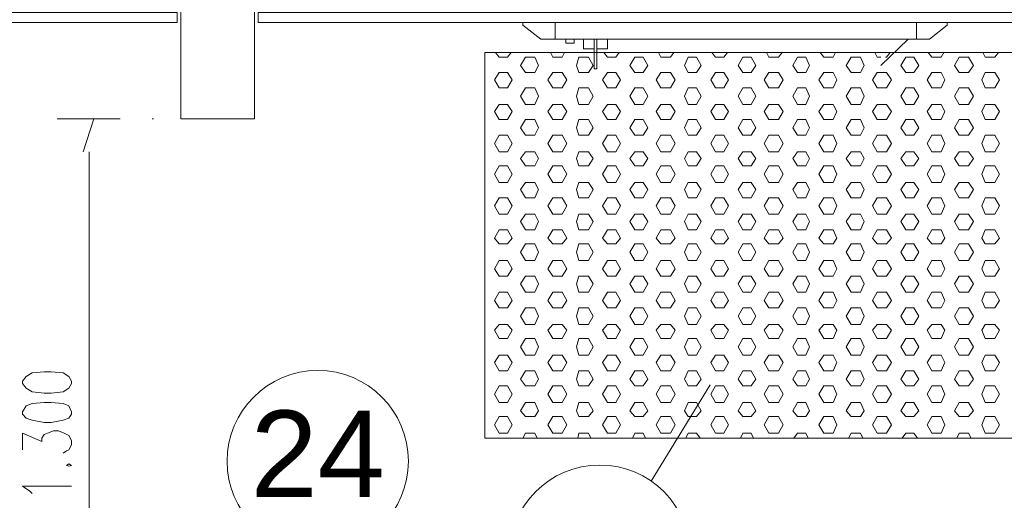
# Model space of a CAD drawing. Header units: millimetres. Extents: x 4476070 to 4476182, y -30324732 to -30324697.
# Tile 53 of 70: x 4476115.802 to 4476117.824, y -30324717.374 to -30324716.388. Entities that reach past the tile are written whole.
import ezdxf

# ---------------------------------------------------------------- set-up
doc = ezdxf.new("R2010")
doc.units = ezdxf.units.MM
doc.layers.add('EL-ARQUITETÔNICO', color=8, linetype='Continuous', lineweight=5)
doc.styles.add('ARIAL', font='arial.ttf')

msp = doc.modelspace()

# ---------------------------------------------------------------- linework, layer by layer
at = {"color": 7, "lineweight": 13}
for points in [[(4476116.133, -30324713.82146), (4476116.133, -30324716.59146), (4476116.28432, -30324716.59146), (4476116.28432, -30324713.82146)], [(4476117.70648, -30324716.39446), (4476117.70648, -30324716.39946), (4476117.66985, -30324716.42846), (4476117.64306, -30324716.42846), (4476116.90147, -30324716.42846), (4476116.87217, -30324716.42846), (4476116.83554, -30324716.39946), (4476116.83554, -30324716.39446)], [(4476116.90147, -30324716.39446), (4476116.90147, -30324716.42846)], [(4476117.64306, -30324716.39446), (4476117.64306, -30324716.42846)], [(4476116.94051, -30324716.42846), (4476116.94051, -30324716.43646), (4476116.92345, -30324716.43646), (4476116.92345, -30324716.42846)], [(4476116.98195, -30324716.44846), (4476116.95998, -30324716.44846), (4476116.95998, -30324716.42846)], [(4476116.98687, -30324716.42846), (4476116.98687, -30324716.48946), (4476116.98195, -30324716.48946), (4476116.98195, -30324716.42846)], [(4476117.00875, -30324716.42846), (4476117.00875, -30324716.44846), (4476116.98687, -30324716.44846)], [(4476117.5698, -30324716.48246), (4476117.6259, -30324716.42846)], [(4476116.07449, -30324716.59146), (4476116.0769, -30324716.59146)]]:
    msp.add_lwpolyline(points, dxfattribs=at)
for points in [[(4476114.16695, -30324716.39446), (4476116.12577, -30324716.39446), (4476116.12577, -30324716.37346), (4476114.16695, -30324716.37346)], [(4476116.29165, -30324716.39446), (4476118.24797, -30324716.39446), (4476118.24797, -30324716.37346), (4476116.29165, -30324716.37346)], [(4476116.75757, -30324717.24646), (4476118.24064, -30324717.24646), (4476118.24064, -30324716.45546), (4476116.75757, -30324716.45546)]]:
    msp.add_lwpolyline(points, close=True, dxfattribs=at)
at = {"color": 251, "lineweight": 13, "true_color": 0x626366}
for points in [[(4476116.77945, -30324716.45546), (4476116.78677, -30324716.46546), (4476116.80383, -30324716.46546), (4476116.81116, -30324716.45546)], [(4476116.89174, -30324716.45546), (4476116.89656, -30324716.46546), (4476116.91612, -30324716.46546), (4476116.92094, -30324716.45546)], [(4476117.00142, -30324716.45546), (4476117.00875, -30324716.46546), (4476117.02591, -30324716.46546), (4476117.03313, -30324716.45546)], [(4476117.11371, -30324716.45546), (4476117.11853, -30324716.46546), (4476117.1381, -30324716.46546), (4476117.14542, -30324716.45546)], [(4476117.2235, -30324716.45546), (4476117.23072, -30324716.46546), (4476117.24788, -30324716.46546), (4476117.25521, -30324716.45546)], [(4476117.33569, -30324716.45546), (4476117.3405, -30324716.46546), (4476117.36007, -30324716.46546), (4476117.3674, -30324716.45546)], [(4476117.44547, -30324716.45546), (4476117.45279, -30324716.46546), (4476117.47226, -30324716.46546), (4476117.47718, -30324716.45546)], [(4476117.55766, -30324716.45546), (4476117.56248, -30324716.46546), (4476117.5698, -30324716.46546)], [(4476117.57964, -30324716.46546), (4476117.58205, -30324716.46546), (4476117.58937, -30324716.45546)], [(4476117.66744, -30324716.45546), (4476117.67477, -30324716.46546), (4476117.69424, -30324716.46546), (4476117.69915, -30324716.45546)], [(4476117.77963, -30324716.45546), (4476117.78455, -30324716.46546), (4476117.80402, -30324716.46546), (4476117.81134, -30324716.45546)], [(4476116.83554, -30324717.24646), (4476116.84046, -30324717.23646), (4476116.86003, -30324717.23646), (4476116.86485, -30324717.24646)], [(4476116.94784, -30324717.24646), (4476116.95024, -30324717.23646), (4476116.96971, -30324717.23646), (4476116.97463, -30324717.24646)], [(4476117.06003, -30324717.24646), (4476117.06484, -30324717.23646), (4476117.082, -30324717.23646), (4476117.08682, -30324717.24646)], [(4476117.16981, -30324717.24646), (4476117.17463, -30324717.23646), (4476117.19179, -30324717.23646), (4476117.19901, -30324717.24646)], [(4476117.282, -30324717.24646), (4476117.28692, -30324717.23646), (4476117.30398, -30324717.23646), (4476117.30879, -30324717.24646)], [(4476117.39178, -30324717.24646), (4476117.39911, -30324717.23646), (4476117.41617, -30324717.23646), (4476117.42108, -30324717.24646)], [(4476117.50397, -30324717.24646), (4476117.50889, -30324717.23646), (4476117.52836, -30324717.23646), (4476117.53328, -30324717.24646)], [(4476117.61376, -30324717.24646), (4476117.62108, -30324717.23646), (4476117.63814, -30324717.23646), (4476117.64547, -30324717.24646)], [(4476117.72595, -30324717.24646), (4476117.73086, -30324717.23646), (4476117.75033, -30324717.23646), (4476117.75525, -30324717.24646)]]:
    msp.add_lwpolyline(points, dxfattribs=at)
for points in [[(4476116.83073, -30324716.48246), (4476116.84046, -30324716.46546), (4476116.86003, -30324716.46546), (4476116.86725, -30324716.48246), (4476116.86003, -30324716.49646), (4476116.84046, -30324716.49646)], [(4476116.94533, -30324716.48246), (4476116.95024, -30324716.46546), (4476116.96971, -30324716.46546), (4476116.97955, -30324716.48246), (4476116.96971, -30324716.49646), (4476116.95024, -30324716.49646)], [(4476117.05511, -30324716.48246), (4476117.06484, -30324716.46546), (4476117.082, -30324716.46546), (4476117.09174, -30324716.48246), (4476117.082, -30324716.49646), (4476117.06484, -30324716.49646)], [(4476117.1673, -30324716.48246), (4476117.17463, -30324716.46546), (4476117.19179, -30324716.46546), (4476117.20152, -30324716.48246), (4476117.19179, -30324716.49646), (4476117.17463, -30324716.49646)], [(4476117.27708, -30324716.48246), (4476117.28692, -30324716.46546), (4476117.30398, -30324716.46546), (4476117.31371, -30324716.48246), (4476117.30398, -30324716.49646), (4476117.28692, -30324716.49646)], [(4476117.38937, -30324716.48246), (4476117.39911, -30324716.46546), (4476117.41617, -30324716.46546), (4476117.42349, -30324716.48246), (4476117.41617, -30324716.49646), (4476117.39911, -30324716.49646)], [(4476117.49906, -30324716.48246), (4476117.50889, -30324716.46546), (4476117.52836, -30324716.46546), (4476117.53568, -30324716.48246), (4476117.52836, -30324716.49646), (4476117.50889, -30324716.49646)], [(4476117.61135, -30324716.48246), (4476117.62108, -30324716.46546), (4476117.63814, -30324716.46546), (4476117.64787, -30324716.48246), (4476117.63814, -30324716.49646), (4476117.62108, -30324716.49646)], [(4476117.72113, -30324716.48246), (4476117.73086, -30324716.46546), (4476117.75033, -30324716.46546), (4476117.76007, -30324716.48246), (4476117.75033, -30324716.49646), (4476117.73086, -30324716.49646)], [(4476116.77704, -30324716.51146), (4476116.78677, -30324716.49646), (4476116.80383, -30324716.49646), (4476116.81367, -30324716.51146), (4476116.80383, -30324716.52846), (4476116.78677, -30324716.52846)], [(4476116.88682, -30324716.51146), (4476116.89656, -30324716.49646), (4476116.91612, -30324716.49646), (4476116.92586, -30324716.51146), (4476116.91612, -30324716.52846), (4476116.89656, -30324716.52846)], [(4476116.99901, -30324716.51146), (4476117.00875, -30324716.49646), (4476117.02591, -30324716.49646), (4476117.03564, -30324716.51146), (4476117.02591, -30324716.52846), (4476117.00875, -30324716.52846)], [(4476117.1088, -30324716.51146), (4476117.11853, -30324716.49646), (4476117.1381, -30324716.49646), (4476117.14783, -30324716.51146), (4476117.1381, -30324716.52846), (4476117.11853, -30324716.52846)], [(4476117.22099, -30324716.51146), (4476117.23072, -30324716.49646), (4476117.24788, -30324716.49646), (4476117.25761, -30324716.51146), (4476117.24788, -30324716.52846), (4476117.23072, -30324716.52846)], [(4476117.33077, -30324716.51146), (4476117.3405, -30324716.49646), (4476117.36007, -30324716.49646), (4476117.36981, -30324716.51146), (4476117.36007, -30324716.52846), (4476117.3405, -30324716.52846)], [(4476117.44296, -30324716.51146), (4476117.45279, -30324716.49646), (4476117.47226, -30324716.49646), (4476117.47959, -30324716.51146), (4476117.47226, -30324716.52846), (4476117.45279, -30324716.52846)], [(4476117.55274, -30324716.51146), (4476117.56248, -30324716.49646), (4476117.58205, -30324716.49646), (4476117.59178, -30324716.51146), (4476117.58205, -30324716.52846), (4476117.56248, -30324716.52846)], [(4476117.66493, -30324716.51146), (4476117.67477, -30324716.49646), (4476117.69424, -30324716.49646), (4476117.70156, -30324716.51146), (4476117.69424, -30324716.52846), (4476117.67477, -30324716.52846)], [(4476117.77723, -30324716.51146), (4476117.78455, -30324716.49646), (4476117.80402, -30324716.49646), (4476117.81375, -30324716.51146), (4476117.80402, -30324716.52846), (4476117.78455, -30324716.52846)], [(4476116.83073, -30324716.54546), (4476116.84046, -30324716.52846), (4476116.86003, -30324716.52846), (4476116.86725, -30324716.54546), (4476116.86003, -30324716.56246), (4476116.84046, -30324716.56246)], [(4476116.94533, -30324716.54546), (4476116.95024, -30324716.52846), (4476116.96971, -30324716.52846), (4476116.97955, -30324716.54546), (4476116.96971, -30324716.56246), (4476116.95024, -30324716.56246)], [(4476117.05511, -30324716.54546), (4476117.06484, -30324716.52846), (4476117.082, -30324716.52846), (4476117.09174, -30324716.54546), (4476117.082, -30324716.56246), (4476117.06484, -30324716.56246)], [(4476117.1673, -30324716.54546), (4476117.17463, -30324716.52846), (4476117.19179, -30324716.52846), (4476117.20152, -30324716.54546), (4476117.19179, -30324716.56246), (4476117.17463, -30324716.56246)], [(4476117.27708, -30324716.54546), (4476117.28692, -30324716.52846), (4476117.30398, -30324716.52846), (4476117.31371, -30324716.54546), (4476117.30398, -30324716.56246), (4476117.28692, -30324716.56246)], [(4476117.38937, -30324716.54546), (4476117.39911, -30324716.52846), (4476117.41617, -30324716.52846), (4476117.42349, -30324716.54546), (4476117.41617, -30324716.56246), (4476117.39911, -30324716.56246)], [(4476117.49906, -30324716.54546), (4476117.50889, -30324716.52846), (4476117.52836, -30324716.52846), (4476117.53568, -30324716.54546), (4476117.52836, -30324716.56246), (4476117.50889, -30324716.56246)], [(4476117.61135, -30324716.54546), (4476117.62108, -30324716.52846), (4476117.63814, -30324716.52846), (4476117.64787, -30324716.54546), (4476117.63814, -30324716.56246), (4476117.62108, -30324716.56246)], [(4476117.72113, -30324716.54546), (4476117.73086, -30324716.52846), (4476117.75033, -30324716.52846), (4476117.76007, -30324716.54546), (4476117.75033, -30324716.56246), (4476117.73086, -30324716.56246)], [(4476116.77704, -30324716.57646), (4476116.78677, -30324716.56246), (4476116.80383, -30324716.56246), (4476116.81367, -30324716.57646), (4476116.80383, -30324716.59346), (4476116.78677, -30324716.59346)], [(4476116.88682, -30324716.57646), (4476116.89656, -30324716.56246), (4476116.91612, -30324716.56246), (4476116.92586, -30324716.57646), (4476116.91612, -30324716.59346), (4476116.89656, -30324716.59346)], [(4476116.99901, -30324716.57646), (4476117.00875, -30324716.56246), (4476117.02591, -30324716.56246), (4476117.03564, -30324716.57646), (4476117.02591, -30324716.59346), (4476117.00875, -30324716.59346)], [(4476117.1088, -30324716.57646), (4476117.11853, -30324716.56246), (4476117.1381, -30324716.56246), (4476117.14783, -30324716.57646), (4476117.1381, -30324716.59346), (4476117.11853, -30324716.59346)], [(4476117.22099, -30324716.57646), (4476117.23072, -30324716.56246), (4476117.24788, -30324716.56246), (4476117.25761, -30324716.57646), (4476117.24788, -30324716.59346), (4476117.23072, -30324716.59346)], [(4476117.33077, -30324716.57646), (4476117.3405, -30324716.56246), (4476117.36007, -30324716.56246), (4476117.36981, -30324716.57646), (4476117.36007, -30324716.59346), (4476117.3405, -30324716.59346)], [(4476117.44296, -30324716.57646), (4476117.45279, -30324716.56246), (4476117.47226, -30324716.56246), (4476117.47959, -30324716.57646), (4476117.47226, -30324716.59346), (4476117.45279, -30324716.59346)], [(4476117.55274, -30324716.57646), (4476117.56248, -30324716.56246), (4476117.58205, -30324716.56246), (4476117.59178, -30324716.57646), (4476117.58205, -30324716.59346), (4476117.56248, -30324716.59346)], [(4476117.66493, -30324716.57646), (4476117.67477, -30324716.56246), (4476117.69424, -30324716.56246), (4476117.70156, -30324716.57646), (4476117.69424, -30324716.59346), (4476117.67477, -30324716.59346)], [(4476117.77723, -30324716.57646), (4476117.78455, -30324716.56246), (4476117.80402, -30324716.56246), (4476117.81375, -30324716.57646), (4476117.80402, -30324716.59346), (4476117.78455, -30324716.59346)], [(4476116.83073, -30324716.61046), (4476116.84046, -30324716.59346), (4476116.86003, -30324716.59346), (4476116.86725, -30324716.61046), (4476116.86003, -30324716.62546), (4476116.84046, -30324716.62546)], [(4476116.94533, -30324716.61046), (4476116.95024, -30324716.59346), (4476116.96971, -30324716.59346), (4476116.97955, -30324716.61046), (4476116.96971, -30324716.62546), (4476116.95024, -30324716.62546)], [(4476117.05511, -30324716.61046), (4476117.06484, -30324716.59346), (4476117.082, -30324716.59346), (4476117.09174, -30324716.61046), (4476117.082, -30324716.62546), (4476117.06484, -30324716.62546)], [(4476117.1673, -30324716.61046), (4476117.17463, -30324716.59346), (4476117.19179, -30324716.59346), (4476117.20152, -30324716.61046), (4476117.19179, -30324716.62546), (4476117.17463, -30324716.62546)], [(4476117.27708, -30324716.61046), (4476117.28692, -30324716.59346), (4476117.30398, -30324716.59346), (4476117.31371, -30324716.61046), (4476117.30398, -30324716.62546), (4476117.28692, -30324716.62546)], [(4476117.38937, -30324716.61046), (4476117.39911, -30324716.59346), (4476117.41617, -30324716.59346), (4476117.42349, -30324716.61046), (4476117.41617, -30324716.62546), (4476117.39911, -30324716.62546)], [(4476117.49906, -30324716.61046), (4476117.50889, -30324716.59346), (4476117.52836, -30324716.59346), (4476117.53568, -30324716.61046), (4476117.52836, -30324716.62546), (4476117.50889, -30324716.62546)], [(4476117.61135, -30324716.61046), (4476117.62108, -30324716.59346), (4476117.63814, -30324716.59346), (4476117.64787, -30324716.61046), (4476117.63814, -30324716.62546), (4476117.62108, -30324716.62546)], [(4476117.72113, -30324716.61046), (4476117.73086, -30324716.59346), (4476117.75033, -30324716.59346), (4476117.76007, -30324716.61046), (4476117.75033, -30324716.62546), (4476117.73086, -30324716.62546)], [(4476116.77704, -30324716.64246), (4476116.78677, -30324716.62546), (4476116.80383, -30324716.62546), (4476116.81367, -30324716.64246), (4476116.80383, -30324716.65946), (4476116.78677, -30324716.65946)], [(4476116.88682, -30324716.64246), (4476116.89656, -30324716.62546), (4476116.91612, -30324716.62546), (4476116.92586, -30324716.64246), (4476116.91612, -30324716.65946), (4476116.89656, -30324716.65946)], [(4476116.99901, -30324716.64246), (4476117.00875, -30324716.62546), (4476117.02591, -30324716.62546), (4476117.03564, -30324716.64246), (4476117.02591, -30324716.65946), (4476117.00875, -30324716.65946)], [(4476117.1088, -30324716.64246), (4476117.11853, -30324716.62546), (4476117.1381, -30324716.62546), (4476117.14783, -30324716.64246), (4476117.1381, -30324716.65946), (4476117.11853, -30324716.65946)], [(4476117.22099, -30324716.64246), (4476117.23072, -30324716.62546), (4476117.24788, -30324716.62546), (4476117.25761, -30324716.64246), (4476117.24788, -30324716.65946), (4476117.23072, -30324716.65946)], [(4476117.33077, -30324716.64246), (4476117.3405, -30324716.62546), (4476117.36007, -30324716.62546), (4476117.36981, -30324716.64246), (4476117.36007, -30324716.65946), (4476117.3405, -30324716.65946)], [(4476117.44296, -30324716.64246), (4476117.45279, -30324716.62546), (4476117.47226, -30324716.62546), (4476117.47959, -30324716.64246), (4476117.47226, -30324716.65946), (4476117.45279, -30324716.65946)], [(4476117.55274, -30324716.64246), (4476117.56248, -30324716.62546), (4476117.58205, -30324716.62546), (4476117.59178, -30324716.64246), (4476117.58205, -30324716.65946), (4476117.56248, -30324716.65946)], [(4476117.66493, -30324716.64246), (4476117.67477, -30324716.62546), (4476117.69424, -30324716.62546), (4476117.70156, -30324716.64246), (4476117.69424, -30324716.65946), (4476117.67477, -30324716.65946)], [(4476117.77723, -30324716.64246), (4476117.78455, -30324716.62546), (4476117.80402, -30324716.62546), (4476117.81375, -30324716.64246), (4476117.80402, -30324716.65946), (4476117.78455, -30324716.65946)], [(4476116.83073, -30324716.67346), (4476116.84046, -30324716.65946), (4476116.86003, -30324716.65946), (4476116.86725, -30324716.67346), (4476116.86003, -30324716.68846), (4476116.84046, -30324716.68846)], [(4476116.94533, -30324716.67346), (4476116.95024, -30324716.65946), (4476116.96971, -30324716.65946), (4476116.97955, -30324716.67346), (4476116.96971, -30324716.68846), (4476116.95024, -30324716.68846)], [(4476117.05511, -30324716.67346), (4476117.06484, -30324716.65946), (4476117.082, -30324716.65946), (4476117.09174, -30324716.67346), (4476117.082, -30324716.68846), (4476117.06484, -30324716.68846)], [(4476117.1673, -30324716.67346), (4476117.17463, -30324716.65946), (4476117.19179, -30324716.65946), (4476117.20152, -30324716.67346), (4476117.19179, -30324716.68846), (4476117.17463, -30324716.68846)], [(4476117.27708, -30324716.67346), (4476117.28692, -30324716.65946), (4476117.30398, -30324716.65946), (4476117.31371, -30324716.67346), (4476117.30398, -30324716.68846), (4476117.28692, -30324716.68846)], [(4476117.38937, -30324716.67346), (4476117.39911, -30324716.65946), (4476117.41617, -30324716.65946), (4476117.42349, -30324716.67346), (4476117.41617, -30324716.68846), (4476117.39911, -30324716.68846)], [(4476117.49906, -30324716.67346), (4476117.50889, -30324716.65946), (4476117.52836, -30324716.65946), (4476117.53568, -30324716.67346), (4476117.52836, -30324716.68846), (4476117.50889, -30324716.68846)], [(4476117.61135, -30324716.67346), (4476117.62108, -30324716.65946), (4476117.63814, -30324716.65946), (4476117.64787, -30324716.67346), (4476117.63814, -30324716.68846), (4476117.62108, -30324716.68846)], [(4476117.72113, -30324716.67346), (4476117.73086, -30324716.65946), (4476117.75033, -30324716.65946), (4476117.76007, -30324716.67346), (4476117.75033, -30324716.68846), (4476117.73086, -30324716.68846)], [(4476116.77704, -30324716.70546), (4476116.78677, -30324716.68846), (4476116.80383, -30324716.68846), (4476116.81367, -30324716.70546), (4476116.80383, -30324716.72246), (4476116.78677, -30324716.72246)], [(4476116.88682, -30324716.70546), (4476116.89656, -30324716.68846), (4476116.91612, -30324716.68846), (4476116.92586, -30324716.70546), (4476116.91612, -30324716.72246), (4476116.89656, -30324716.72246)], [(4476116.99901, -30324716.70546), (4476117.00875, -30324716.68846), (4476117.02591, -30324716.68846), (4476117.03564, -30324716.70546), (4476117.02591, -30324716.72246), (4476117.00875, -30324716.72246)], [(4476117.1088, -30324716.70546), (4476117.11853, -30324716.68846), (4476117.1381, -30324716.68846), (4476117.14783, -30324716.70546), (4476117.1381, -30324716.72246), (4476117.11853, -30324716.72246)], [(4476117.22099, -30324716.70546), (4476117.23072, -30324716.68846), (4476117.24788, -30324716.68846), (4476117.25761, -30324716.70546), (4476117.24788, -30324716.72246), (4476117.23072, -30324716.72246)], [(4476117.33077, -30324716.70546), (4476117.3405, -30324716.68846), (4476117.36007, -30324716.68846), (4476117.36981, -30324716.70546), (4476117.36007, -30324716.72246), (4476117.3405, -30324716.72246)], [(4476117.44296, -30324716.70546), (4476117.45279, -30324716.68846), (4476117.47226, -30324716.68846), (4476117.47959, -30324716.70546), (4476117.47226, -30324716.72246), (4476117.45279, -30324716.72246)], [(4476117.55274, -30324716.70546), (4476117.56248, -30324716.68846), (4476117.58205, -30324716.68846), (4476117.59178, -30324716.70546), (4476117.58205, -30324716.72246), (4476117.56248, -30324716.72246)], [(4476117.66493, -30324716.70546), (4476117.67477, -30324716.68846), (4476117.69424, -30324716.68846), (4476117.70156, -30324716.70546), (4476117.69424, -30324716.72246), (4476117.67477, -30324716.72246)], [(4476117.77723, -30324716.70546), (4476117.78455, -30324716.68846), (4476117.80402, -30324716.68846), (4476117.81375, -30324716.70546), (4476117.80402, -30324716.72246), (4476117.78455, -30324716.72246)], [(4476116.83073, -30324716.73646), (4476116.84046, -30324716.72246), (4476116.86003, -30324716.72246), (4476116.86725, -30324716.73646), (4476116.86003, -30324716.75346), (4476116.84046, -30324716.75346)], [(4476116.94533, -30324716.73646), (4476116.95024, -30324716.72246), (4476116.96971, -30324716.72246), (4476116.97955, -30324716.73646), (4476116.96971, -30324716.75346), (4476116.95024, -30324716.75346)], [(4476117.05511, -30324716.73646), (4476117.06484, -30324716.72246), (4476117.082, -30324716.72246), (4476117.09174, -30324716.73646), (4476117.082, -30324716.75346), (4476117.06484, -30324716.75346)], [(4476117.1673, -30324716.73646), (4476117.17463, -30324716.72246), (4476117.19179, -30324716.72246), (4476117.20152, -30324716.73646), (4476117.19179, -30324716.75346), (4476117.17463, -30324716.75346)], [(4476117.27708, -30324716.73646), (4476117.28692, -30324716.72246), (4476117.30398, -30324716.72246), (4476117.31371, -30324716.73646), (4476117.30398, -30324716.75346), (4476117.28692, -30324716.75346)], [(4476117.38937, -30324716.73646), (4476117.39911, -30324716.72246), (4476117.41617, -30324716.72246), (4476117.42349, -30324716.73646), (4476117.41617, -30324716.75346), (4476117.39911, -30324716.75346)], [(4476117.49906, -30324716.73646), (4476117.50889, -30324716.72246), (4476117.52836, -30324716.72246), (4476117.53568, -30324716.73646), (4476117.52836, -30324716.75346), (4476117.50889, -30324716.75346)], [(4476117.61135, -30324716.73646), (4476117.62108, -30324716.72246), (4476117.63814, -30324716.72246), (4476117.64787, -30324716.73646), (4476117.63814, -30324716.75346), (4476117.62108, -30324716.75346)], [(4476117.72113, -30324716.73646), (4476117.73086, -30324716.72246), (4476117.75033, -30324716.72246), (4476117.76007, -30324716.73646), (4476117.75033, -30324716.75346), (4476117.73086, -30324716.75346)], [(4476116.77704, -30324716.77046), (4476116.78677, -30324716.75346), (4476116.80383, -30324716.75346), (4476116.81367, -30324716.77046), (4476116.80383, -30324716.78746), (4476116.78677, -30324716.78746)], [(4476116.88682, -30324716.77046), (4476116.89656, -30324716.75346), (4476116.91612, -30324716.75346), (4476116.92586, -30324716.77046), (4476116.91612, -30324716.78746), (4476116.89656, -30324716.78746)], [(4476116.99901, -30324716.77046), (4476117.00875, -30324716.75346), (4476117.02591, -30324716.75346), (4476117.03564, -30324716.77046), (4476117.02591, -30324716.78746), (4476117.00875, -30324716.78746)], [(4476117.1088, -30324716.77046), (4476117.11853, -30324716.75346), (4476117.1381, -30324716.75346), (4476117.14783, -30324716.77046), (4476117.1381, -30324716.78746), (4476117.11853, -30324716.78746)], [(4476117.22099, -30324716.77046), (4476117.23072, -30324716.75346), (4476117.24788, -30324716.75346), (4476117.25761, -30324716.77046), (4476117.24788, -30324716.78746), (4476117.23072, -30324716.78746)], [(4476117.33077, -30324716.77046), (4476117.3405, -30324716.75346), (4476117.36007, -30324716.75346), (4476117.36981, -30324716.77046), (4476117.36007, -30324716.78746), (4476117.3405, -30324716.78746)], [(4476117.44296, -30324716.77046), (4476117.45279, -30324716.75346), (4476117.47226, -30324716.75346), (4476117.47959, -30324716.77046), (4476117.47226, -30324716.78746), (4476117.45279, -30324716.78746)], [(4476117.55274, -30324716.77046), (4476117.56248, -30324716.75346), (4476117.58205, -30324716.75346), (4476117.59178, -30324716.77046), (4476117.58205, -30324716.78746), (4476117.56248, -30324716.78746)], [(4476117.66493, -30324716.77046), (4476117.67477, -30324716.75346), (4476117.69424, -30324716.75346), (4476117.70156, -30324716.77046), (4476117.69424, -30324716.78746), (4476117.67477, -30324716.78746)], [(4476117.77723, -30324716.77046), (4476117.78455, -30324716.75346), (4476117.80402, -30324716.75346), (4476117.81375, -30324716.77046), (4476117.80402, -30324716.78746), (4476117.78455, -30324716.78746)], [(4476116.83073, -30324716.80246), (4476116.84046, -30324716.78746), (4476116.86003, -30324716.78746), (4476116.86725, -30324716.80246), (4476116.86003, -30324716.81946), (4476116.84046, -30324716.81946)], [(4476116.94533, -30324716.80246), (4476116.95024, -30324716.78746), (4476116.96971, -30324716.78746), (4476116.97955, -30324716.80246), (4476116.96971, -30324716.81946), (4476116.95024, -30324716.81946)], [(4476117.05511, -30324716.80246), (4476117.06484, -30324716.78746), (4476117.082, -30324716.78746), (4476117.09174, -30324716.80246), (4476117.082, -30324716.81946), (4476117.06484, -30324716.81946)], [(4476117.1673, -30324716.80246), (4476117.17463, -30324716.78746), (4476117.19179, -30324716.78746), (4476117.20152, -30324716.80246), (4476117.19179, -30324716.81946), (4476117.17463, -30324716.81946)], [(4476117.27708, -30324716.80246), (4476117.28692, -30324716.78746), (4476117.30398, -30324716.78746), (4476117.31371, -30324716.80246), (4476117.30398, -30324716.81946), (4476117.28692, -30324716.81946)], [(4476117.38937, -30324716.80246), (4476117.39911, -30324716.78746), (4476117.41617, -30324716.78746), (4476117.42349, -30324716.80246), (4476117.41617, -30324716.81946), (4476117.39911, -30324716.81946)], [(4476117.49906, -30324716.80246), (4476117.50889, -30324716.78746), (4476117.52836, -30324716.78746), (4476117.53568, -30324716.80246), (4476117.52836, -30324716.81946), (4476117.50889, -30324716.81946)], [(4476117.61135, -30324716.80246), (4476117.62108, -30324716.78746), (4476117.63814, -30324716.78746), (4476117.64787, -30324716.80246), (4476117.63814, -30324716.81946), (4476117.62108, -30324716.81946)], [(4476117.72113, -30324716.80246), (4476117.73086, -30324716.78746), (4476117.75033, -30324716.78746), (4476117.76007, -30324716.80246), (4476117.75033, -30324716.81946), (4476117.73086, -30324716.81946)], [(4476116.77704, -30324716.83646), (4476116.78677, -30324716.81946), (4476116.80383, -30324716.81946), (4476116.81367, -30324716.83646), (4476116.80383, -30324716.84846), (4476116.78677, -30324716.84846)], [(4476116.88682, -30324716.83646), (4476116.89656, -30324716.81946), (4476116.91612, -30324716.81946), (4476116.92586, -30324716.83646), (4476116.91612, -30324716.84846), (4476116.89656, -30324716.84846)], [(4476116.99901, -30324716.83646), (4476117.00875, -30324716.81946), (4476117.02591, -30324716.81946), (4476117.03564, -30324716.83646), (4476117.02591, -30324716.84846), (4476117.00875, -30324716.84846)], [(4476117.1088, -30324716.83646), (4476117.11853, -30324716.81946), (4476117.1381, -30324716.81946), (4476117.14783, -30324716.83646), (4476117.1381, -30324716.84846), (4476117.11853, -30324716.84846)], [(4476117.22099, -30324716.83646), (4476117.23072, -30324716.81946), (4476117.24788, -30324716.81946), (4476117.25761, -30324716.83646), (4476117.24788, -30324716.84846), (4476117.23072, -30324716.84846)], [(4476117.33077, -30324716.83646), (4476117.3405, -30324716.81946), (4476117.36007, -30324716.81946), (4476117.36981, -30324716.83646), (4476117.36007, -30324716.84846), (4476117.3405, -30324716.84846)], [(4476117.44296, -30324716.83646), (4476117.45279, -30324716.81946), (4476117.47226, -30324716.81946), (4476117.47959, -30324716.83646), (4476117.47226, -30324716.84846), (4476117.45279, -30324716.84846)], [(4476117.55274, -30324716.83646), (4476117.56248, -30324716.81946), (4476117.58205, -30324716.81946), (4476117.59178, -30324716.83646), (4476117.58205, -30324716.84846), (4476117.56248, -30324716.84846)], [(4476117.66493, -30324716.83646), (4476117.67477, -30324716.81946), (4476117.69424, -30324716.81946), (4476117.70156, -30324716.83646), (4476117.69424, -30324716.84846), (4476117.67477, -30324716.84846)], [(4476117.77723, -30324716.83646), (4476117.78455, -30324716.81946), (4476117.80402, -30324716.81946), (4476117.81375, -30324716.83646), (4476117.80402, -30324716.84846), (4476117.78455, -30324716.84846)], [(4476116.83073, -30324716.86546), (4476116.84046, -30324716.84846), (4476116.86003, -30324716.84846), (4476116.86725, -30324716.86546), (4476116.86003, -30324716.88246), (4476116.84046, -30324716.88246)], [(4476116.94533, -30324716.86546), (4476116.95024, -30324716.84846), (4476116.96971, -30324716.84846), (4476116.97955, -30324716.86546), (4476116.96971, -30324716.88246), (4476116.95024, -30324716.88246)], [(4476117.05511, -30324716.86546), (4476117.06484, -30324716.84846), (4476117.082, -30324716.84846), (4476117.09174, -30324716.86546), (4476117.082, -30324716.88246), (4476117.06484, -30324716.88246)], [(4476117.1673, -30324716.86546), (4476117.17463, -30324716.84846), (4476117.19179, -30324716.84846), (4476117.20152, -30324716.86546), (4476117.19179, -30324716.88246), (4476117.17463, -30324716.88246)], [(4476117.27708, -30324716.86546), (4476117.28692, -30324716.84846), (4476117.30398, -30324716.84846), (4476117.31371, -30324716.86546), (4476117.30398, -30324716.88246), (4476117.28692, -30324716.88246)], [(4476117.38937, -30324716.86546), (4476117.39911, -30324716.84846), (4476117.41617, -30324716.84846), (4476117.42349, -30324716.86546), (4476117.41617, -30324716.88246), (4476117.39911, -30324716.88246)], [(4476117.49906, -30324716.86546), (4476117.50889, -30324716.84846), (4476117.52836, -30324716.84846), (4476117.53568, -30324716.86546), (4476117.52836, -30324716.88246), (4476117.50889, -30324716.88246)], [(4476117.61135, -30324716.86546), (4476117.62108, -30324716.84846), (4476117.63814, -30324716.84846), (4476117.64787, -30324716.86546), (4476117.63814, -30324716.88246), (4476117.62108, -30324716.88246)], [(4476117.72113, -30324716.86546), (4476117.73086, -30324716.84846), (4476117.75033, -30324716.84846), (4476117.76007, -30324716.86546), (4476117.75033, -30324716.88246), (4476117.73086, -30324716.88246)], [(4476116.77704, -30324716.89946), (4476116.78677, -30324716.88246), (4476116.80383, -30324716.88246), (4476116.81367, -30324716.89946), (4476116.80383, -30324716.91446), (4476116.78677, -30324716.91446)], [(4476116.88682, -30324716.89946), (4476116.89656, -30324716.88246), (4476116.91612, -30324716.88246), (4476116.92586, -30324716.89946), (4476116.91612, -30324716.91446), (4476116.89656, -30324716.91446)], [(4476116.99901, -30324716.89946), (4476117.00875, -30324716.88246), (4476117.02591, -30324716.88246), (4476117.03564, -30324716.89946), (4476117.02591, -30324716.91446), (4476117.00875, -30324716.91446)], [(4476117.1088, -30324716.89946), (4476117.11853, -30324716.88246), (4476117.1381, -30324716.88246), (4476117.14783, -30324716.89946), (4476117.1381, -30324716.91446), (4476117.11853, -30324716.91446)], [(4476117.22099, -30324716.89946), (4476117.23072, -30324716.88246), (4476117.24788, -30324716.88246), (4476117.25761, -30324716.89946), (4476117.24788, -30324716.91446), (4476117.23072, -30324716.91446)], [(4476117.33077, -30324716.89946), (4476117.3405, -30324716.88246), (4476117.36007, -30324716.88246), (4476117.36981, -30324716.89946), (4476117.36007, -30324716.91446), (4476117.3405, -30324716.91446)], [(4476117.44296, -30324716.89946), (4476117.45279, -30324716.88246), (4476117.47226, -30324716.88246), (4476117.47959, -30324716.89946), (4476117.47226, -30324716.91446), (4476117.45279, -30324716.91446)], [(4476117.55274, -30324716.89946), (4476117.56248, -30324716.88246), (4476117.58205, -30324716.88246), (4476117.59178, -30324716.89946), (4476117.58205, -30324716.91446), (4476117.56248, -30324716.91446)], [(4476117.66493, -30324716.89946), (4476117.67477, -30324716.88246), (4476117.69424, -30324716.88246), (4476117.70156, -30324716.89946), (4476117.69424, -30324716.91446), (4476117.67477, -30324716.91446)], [(4476117.77723, -30324716.89946), (4476117.78455, -30324716.88246), (4476117.80402, -30324716.88246), (4476117.81375, -30324716.89946), (4476117.80402, -30324716.91446), (4476117.78455, -30324716.91446)], [(4476116.83073, -30324716.93046), (4476116.84046, -30324716.91446), (4476116.86003, -30324716.91446), (4476116.86725, -30324716.93046), (4476116.86003, -30324716.94746), (4476116.84046, -30324716.94746)], [(4476116.94533, -30324716.93046), (4476116.95024, -30324716.91446), (4476116.96971, -30324716.91446), (4476116.97955, -30324716.93046), (4476116.96971, -30324716.94746), (4476116.95024, -30324716.94746)], [(4476117.05511, -30324716.93046), (4476117.06484, -30324716.91446), (4476117.082, -30324716.91446), (4476117.09174, -30324716.93046), (4476117.082, -30324716.94746), (4476117.06484, -30324716.94746)], [(4476117.1673, -30324716.93046), (4476117.17463, -30324716.91446), (4476117.19179, -30324716.91446), (4476117.20152, -30324716.93046), (4476117.19179, -30324716.94746), (4476117.17463, -30324716.94746)], [(4476117.27708, -30324716.93046), (4476117.28692, -30324716.91446), (4476117.30398, -30324716.91446), (4476117.31371, -30324716.93046), (4476117.30398, -30324716.94746), (4476117.28692, -30324716.94746)], [(4476117.38937, -30324716.93046), (4476117.39911, -30324716.91446), (4476117.41617, -30324716.91446), (4476117.42349, -30324716.93046), (4476117.41617, -30324716.94746), (4476117.39911, -30324716.94746)], [(4476117.49906, -30324716.93046), (4476117.50889, -30324716.91446), (4476117.52836, -30324716.91446), (4476117.53568, -30324716.93046), (4476117.52836, -30324716.94746), (4476117.50889, -30324716.94746)], [(4476117.61135, -30324716.93046), (4476117.62108, -30324716.91446), (4476117.63814, -30324716.91446), (4476117.64787, -30324716.93046), (4476117.63814, -30324716.94746), (4476117.62108, -30324716.94746)], [(4476117.72113, -30324716.93046), (4476117.73086, -30324716.91446), (4476117.75033, -30324716.91446), (4476117.76007, -30324716.93046), (4476117.75033, -30324716.94746), (4476117.73086, -30324716.94746)], [(4476116.77704, -30324716.96446), (4476116.78677, -30324716.94746), (4476116.80383, -30324716.94746), (4476116.81367, -30324716.96446), (4476116.80383, -30324716.97946), (4476116.78677, -30324716.97946)], [(4476116.88682, -30324716.96446), (4476116.89656, -30324716.94746), (4476116.91612, -30324716.94746), (4476116.92586, -30324716.96446), (4476116.91612, -30324716.97946), (4476116.89656, -30324716.97946)], [(4476116.99901, -30324716.96446), (4476117.00875, -30324716.94746), (4476117.02591, -30324716.94746), (4476117.03564, -30324716.96446), (4476117.02591, -30324716.97946), (4476117.00875, -30324716.97946)], [(4476117.1088, -30324716.96446), (4476117.11853, -30324716.94746), (4476117.1381, -30324716.94746), (4476117.14783, -30324716.96446), (4476117.1381, -30324716.97946), (4476117.11853, -30324716.97946)], [(4476117.22099, -30324716.96446), (4476117.23072, -30324716.94746), (4476117.24788, -30324716.94746), (4476117.25761, -30324716.96446), (4476117.24788, -30324716.97946), (4476117.23072, -30324716.97946)], [(4476117.33077, -30324716.96446), (4476117.3405, -30324716.94746), (4476117.36007, -30324716.94746), (4476117.36981, -30324716.96446), (4476117.36007, -30324716.97946), (4476117.3405, -30324716.97946)], [(4476117.44296, -30324716.96446), (4476117.45279, -30324716.94746), (4476117.47226, -30324716.94746), (4476117.47959, -30324716.96446), (4476117.47226, -30324716.97946), (4476117.45279, -30324716.97946)], [(4476117.55274, -30324716.96446), (4476117.56248, -30324716.94746), (4476117.58205, -30324716.94746), (4476117.59178, -30324716.96446), (4476117.58205, -30324716.97946), (4476117.56248, -30324716.97946)], [(4476117.66493, -30324716.96446), (4476117.67477, -30324716.94746), (4476117.69424, -30324716.94746), (4476117.70156, -30324716.96446), (4476117.69424, -30324716.97946), (4476117.67477, -30324716.97946)], [(4476117.77723, -30324716.96446), (4476117.78455, -30324716.94746), (4476117.80402, -30324716.94746), (4476117.81375, -30324716.96446), (4476117.80402, -30324716.97946), (4476117.78455, -30324716.97946)], [(4476116.83073, -30324716.99646), (4476116.84046, -30324716.97946), (4476116.86003, -30324716.97946), (4476116.86725, -30324716.99646), (4476116.86003, -30324717.01346), (4476116.84046, -30324717.01346)], [(4476116.94533, -30324716.99646), (4476116.95024, -30324716.97946), (4476116.96971, -30324716.97946), (4476116.97955, -30324716.99646), (4476116.96971, -30324717.01346), (4476116.95024, -30324717.01346)], [(4476117.05511, -30324716.99646), (4476117.06484, -30324716.97946), (4476117.082, -30324716.97946), (4476117.09174, -30324716.99646), (4476117.082, -30324717.01346), (4476117.06484, -30324717.01346)], [(4476117.1673, -30324716.99646), (4476117.17463, -30324716.97946), (4476117.19179, -30324716.97946), (4476117.20152, -30324716.99646), (4476117.19179, -30324717.01346), (4476117.17463, -30324717.01346)], [(4476117.27708, -30324716.99646), (4476117.28692, -30324716.97946), (4476117.30398, -30324716.97946), (4476117.31371, -30324716.99646), (4476117.30398, -30324717.01346), (4476117.28692, -30324717.01346)], [(4476117.38937, -30324716.99646), (4476117.39911, -30324716.97946), (4476117.41617, -30324716.97946), (4476117.42349, -30324716.99646), (4476117.41617, -30324717.01346), (4476117.39911, -30324717.01346)], [(4476117.49906, -30324716.99646), (4476117.50889, -30324716.97946), (4476117.52836, -30324716.97946), (4476117.53568, -30324716.99646), (4476117.52836, -30324717.01346), (4476117.50889, -30324717.01346)], [(4476117.61135, -30324716.99646), (4476117.62108, -30324716.97946), (4476117.63814, -30324716.97946), (4476117.64787, -30324716.99646), (4476117.63814, -30324717.01346), (4476117.62108, -30324717.01346)], [(4476117.72113, -30324716.99646), (4476117.73086, -30324716.97946), (4476117.75033, -30324716.97946), (4476117.76007, -30324716.99646), (4476117.75033, -30324717.01346), (4476117.73086, -30324717.01346)], [(4476116.77704, -30324717.02546), (4476116.78677, -30324717.01346), (4476116.80383, -30324717.01346), (4476116.81367, -30324717.02546), (4476116.80383, -30324717.04246), (4476116.78677, -30324717.04246)], [(4476116.88682, -30324717.02546), (4476116.89656, -30324717.01346), (4476116.91612, -30324717.01346), (4476116.92586, -30324717.02546), (4476116.91612, -30324717.04246), (4476116.89656, -30324717.04246)], [(4476116.99901, -30324717.02546), (4476117.00875, -30324717.01346), (4476117.02591, -30324717.01346), (4476117.03564, -30324717.02546), (4476117.02591, -30324717.04246), (4476117.00875, -30324717.04246)], [(4476117.1088, -30324717.02546), (4476117.11853, -30324717.01346), (4476117.1381, -30324717.01346), (4476117.14783, -30324717.02546), (4476117.1381, -30324717.04246), (4476117.11853, -30324717.04246)], [(4476117.22099, -30324717.02546), (4476117.23072, -30324717.01346), (4476117.24788, -30324717.01346), (4476117.25761, -30324717.02546), (4476117.24788, -30324717.04246), (4476117.23072, -30324717.04246)], [(4476117.33077, -30324717.02546), (4476117.3405, -30324717.01346), (4476117.36007, -30324717.01346), (4476117.36981, -30324717.02546), (4476117.36007, -30324717.04246), (4476117.3405, -30324717.04246)], [(4476117.44296, -30324717.02546), (4476117.45279, -30324717.01346), (4476117.47226, -30324717.01346), (4476117.47959, -30324717.02546), (4476117.47226, -30324717.04246), (4476117.45279, -30324717.04246)], [(4476117.55274, -30324717.02546), (4476117.56248, -30324717.01346), (4476117.58205, -30324717.01346), (4476117.59178, -30324717.02546), (4476117.58205, -30324717.04246), (4476117.56248, -30324717.04246)], [(4476117.66493, -30324717.02546), (4476117.67477, -30324717.01346), (4476117.69424, -30324717.01346), (4476117.70156, -30324717.02546), (4476117.69424, -30324717.04246), (4476117.67477, -30324717.04246)], [(4476117.77723, -30324717.02546), (4476117.78455, -30324717.01346), (4476117.80402, -30324717.01346), (4476117.81375, -30324717.02546), (4476117.80402, -30324717.04246), (4476117.78455, -30324717.04246)], [(4476116.83073, -30324717.05946), (4476116.84046, -30324717.04246), (4476116.86003, -30324717.04246), (4476116.86725, -30324717.05946), (4476116.86003, -30324717.07646), (4476116.84046, -30324717.07646)], [(4476116.94533, -30324717.05946), (4476116.95024, -30324717.04246), (4476116.96971, -30324717.04246), (4476116.97955, -30324717.05946), (4476116.96971, -30324717.07646), (4476116.95024, -30324717.07646)], [(4476117.05511, -30324717.05946), (4476117.06484, -30324717.04246), (4476117.082, -30324717.04246), (4476117.09174, -30324717.05946), (4476117.082, -30324717.07646), (4476117.06484, -30324717.07646)], [(4476117.1673, -30324717.05946), (4476117.17463, -30324717.04246), (4476117.19179, -30324717.04246), (4476117.20152, -30324717.05946), (4476117.19179, -30324717.07646), (4476117.17463, -30324717.07646)], [(4476117.27708, -30324717.05946), (4476117.28692, -30324717.04246), (4476117.30398, -30324717.04246), (4476117.31371, -30324717.05946), (4476117.30398, -30324717.07646), (4476117.28692, -30324717.07646)], [(4476117.38937, -30324717.05946), (4476117.39911, -30324717.04246), (4476117.41617, -30324717.04246), (4476117.42349, -30324717.05946), (4476117.41617, -30324717.07646), (4476117.39911, -30324717.07646)], [(4476117.49906, -30324717.05946), (4476117.50889, -30324717.04246), (4476117.52836, -30324717.04246), (4476117.53568, -30324717.05946), (4476117.52836, -30324717.07646), (4476117.50889, -30324717.07646)], [(4476117.61135, -30324717.05946), (4476117.62108, -30324717.04246), (4476117.63814, -30324717.04246), (4476117.64787, -30324717.05946), (4476117.63814, -30324717.07646), (4476117.62108, -30324717.07646)], [(4476117.72113, -30324717.05946), (4476117.73086, -30324717.04246), (4476117.75033, -30324717.04246), (4476117.76007, -30324717.05946), (4476117.75033, -30324717.07646), (4476117.73086, -30324717.07646)], [(4476116.77704, -30324717.09146), (4476116.78677, -30324717.07646), (4476116.80383, -30324717.07646), (4476116.81367, -30324717.09146), (4476116.80383, -30324717.10846), (4476116.78677, -30324717.10846)], [(4476116.88682, -30324717.09146), (4476116.89656, -30324717.07646), (4476116.91612, -30324717.07646), (4476116.92586, -30324717.09146), (4476116.91612, -30324717.10846), (4476116.89656, -30324717.10846)], [(4476116.99901, -30324717.09146), (4476117.00875, -30324717.07646), (4476117.02591, -30324717.07646), (4476117.03564, -30324717.09146), (4476117.02591, -30324717.10846), (4476117.00875, -30324717.10846)], [(4476117.1088, -30324717.09146), (4476117.11853, -30324717.07646), (4476117.1381, -30324717.07646), (4476117.14783, -30324717.09146), (4476117.1381, -30324717.10846), (4476117.11853, -30324717.10846)], [(4476117.22099, -30324717.09146), (4476117.23072, -30324717.07646), (4476117.24788, -30324717.07646), (4476117.25761, -30324717.09146), (4476117.24788, -30324717.10846), (4476117.23072, -30324717.10846)], [(4476117.33077, -30324717.09146), (4476117.3405, -30324717.07646), (4476117.36007, -30324717.07646), (4476117.36981, -30324717.09146), (4476117.36007, -30324717.10846), (4476117.3405, -30324717.10846)], [(4476117.44296, -30324717.09146), (4476117.45279, -30324717.07646), (4476117.47226, -30324717.07646), (4476117.47959, -30324717.09146), (4476117.47226, -30324717.10846), (4476117.45279, -30324717.10846)], [(4476117.55274, -30324717.09146), (4476117.56248, -30324717.07646), (4476117.58205, -30324717.07646), (4476117.59178, -30324717.09146), (4476117.58205, -30324717.10846), (4476117.56248, -30324717.10846)], [(4476117.66493, -30324717.09146), (4476117.67477, -30324717.07646), (4476117.69424, -30324717.07646), (4476117.70156, -30324717.09146), (4476117.69424, -30324717.10846), (4476117.67477, -30324717.10846)], [(4476117.77723, -30324717.09146), (4476117.78455, -30324717.07646), (4476117.80402, -30324717.07646), (4476117.81375, -30324717.09146), (4476117.80402, -30324717.10846), (4476117.78455, -30324717.10846)], [(4476116.83073, -30324717.12546), (4476116.84046, -30324717.10846), (4476116.86003, -30324717.10846), (4476116.86725, -30324717.12546), (4476116.86003, -30324717.13946), (4476116.84046, -30324717.13946)], [(4476116.94533, -30324717.12546), (4476116.95024, -30324717.10846), (4476116.96971, -30324717.10846), (4476116.97955, -30324717.12546), (4476116.96971, -30324717.13946), (4476116.95024, -30324717.13946)], [(4476117.05511, -30324717.12546), (4476117.06484, -30324717.10846), (4476117.082, -30324717.10846), (4476117.09174, -30324717.12546), (4476117.082, -30324717.13946), (4476117.06484, -30324717.13946)], [(4476117.1673, -30324717.12546), (4476117.17463, -30324717.10846), (4476117.19179, -30324717.10846), (4476117.20152, -30324717.12546), (4476117.19179, -30324717.13946), (4476117.17463, -30324717.13946)], [(4476117.27708, -30324717.12546), (4476117.28692, -30324717.10846), (4476117.30398, -30324717.10846), (4476117.31371, -30324717.12546), (4476117.30398, -30324717.13946), (4476117.28692, -30324717.13946)], [(4476117.38937, -30324717.12546), (4476117.39911, -30324717.10846), (4476117.41617, -30324717.10846), (4476117.42349, -30324717.12546), (4476117.41617, -30324717.13946), (4476117.39911, -30324717.13946)], [(4476117.49906, -30324717.12546), (4476117.50889, -30324717.10846), (4476117.52836, -30324717.10846), (4476117.53568, -30324717.12546), (4476117.52836, -30324717.13946), (4476117.50889, -30324717.13946)], [(4476117.61135, -30324717.12546), (4476117.62108, -30324717.10846), (4476117.63814, -30324717.10846), (4476117.64787, -30324717.12546), (4476117.63814, -30324717.13946), (4476117.62108, -30324717.13946)], [(4476117.72113, -30324717.12546), (4476117.73086, -30324717.10846), (4476117.75033, -30324717.10846), (4476117.76007, -30324717.12546), (4476117.75033, -30324717.13946), (4476117.73086, -30324717.13946)], [(4476116.77704, -30324717.15646), (4476116.78677, -30324717.13946), (4476116.80383, -30324717.13946), (4476116.81367, -30324717.15646), (4476116.80383, -30324717.17346), (4476116.78677, -30324717.17346)], [(4476116.88682, -30324717.15646), (4476116.89656, -30324717.13946), (4476116.91612, -30324717.13946), (4476116.92586, -30324717.15646), (4476116.91612, -30324717.17346), (4476116.89656, -30324717.17346)], [(4476116.99901, -30324717.15646), (4476117.00875, -30324717.13946), (4476117.02591, -30324717.13946), (4476117.03564, -30324717.15646), (4476117.02591, -30324717.17346), (4476117.00875, -30324717.17346)], [(4476117.1088, -30324717.15646), (4476117.11853, -30324717.13946), (4476117.1381, -30324717.13946), (4476117.14783, -30324717.15646), (4476117.1381, -30324717.17346), (4476117.11853, -30324717.17346)], [(4476117.22099, -30324717.15646), (4476117.23072, -30324717.13946), (4476117.24788, -30324717.13946), (4476117.25761, -30324717.15646), (4476117.24788, -30324717.17346), (4476117.23072, -30324717.17346)], [(4476117.33077, -30324717.15646), (4476117.3405, -30324717.13946), (4476117.36007, -30324717.13946), (4476117.36981, -30324717.15646), (4476117.36007, -30324717.17346), (4476117.3405, -30324717.17346)], [(4476117.44296, -30324717.15646), (4476117.45279, -30324717.13946), (4476117.47226, -30324717.13946), (4476117.47959, -30324717.15646), (4476117.47226, -30324717.17346), (4476117.45279, -30324717.17346)], [(4476117.55274, -30324717.15646), (4476117.56248, -30324717.13946), (4476117.58205, -30324717.13946), (4476117.59178, -30324717.15646), (4476117.58205, -30324717.17346), (4476117.56248, -30324717.17346)], [(4476117.66493, -30324717.15646), (4476117.67477, -30324717.13946), (4476117.69424, -30324717.13946), (4476117.70156, -30324717.15646), (4476117.69424, -30324717.17346), (4476117.67477, -30324717.17346)], [(4476117.77723, -30324717.15646), (4476117.78455, -30324717.13946), (4476117.80402, -30324717.13946), (4476117.81375, -30324717.15646), (4476117.80402, -30324717.17346), (4476117.78455, -30324717.17346)], [(4476116.83073, -30324717.19046), (4476116.84046, -30324717.17346), (4476116.86003, -30324717.17346), (4476116.86725, -30324717.19046), (4476116.86003, -30324717.20246), (4476116.84046, -30324717.20246)], [(4476116.94533, -30324717.19046), (4476116.95024, -30324717.17346), (4476116.96971, -30324717.17346), (4476116.97955, -30324717.19046), (4476116.96971, -30324717.20246), (4476116.95024, -30324717.20246)], [(4476117.05511, -30324717.19046), (4476117.06484, -30324717.17346), (4476117.082, -30324717.17346), (4476117.09174, -30324717.19046), (4476117.082, -30324717.20246), (4476117.06484, -30324717.20246)], [(4476117.1673, -30324717.19046), (4476117.17463, -30324717.17346), (4476117.19179, -30324717.17346), (4476117.20152, -30324717.19046), (4476117.19179, -30324717.20246), (4476117.17463, -30324717.20246)], [(4476117.27708, -30324717.19046), (4476117.28692, -30324717.17346), (4476117.30398, -30324717.17346), (4476117.31371, -30324717.19046), (4476117.30398, -30324717.20246), (4476117.28692, -30324717.20246)], [(4476117.38937, -30324717.19046), (4476117.39911, -30324717.17346), (4476117.41617, -30324717.17346), (4476117.42349, -30324717.19046), (4476117.41617, -30324717.20246), (4476117.39911, -30324717.20246)], [(4476117.49906, -30324717.19046), (4476117.50889, -30324717.17346), (4476117.52836, -30324717.17346), (4476117.53568, -30324717.19046), (4476117.52836, -30324717.20246), (4476117.50889, -30324717.20246)], [(4476117.61135, -30324717.19046), (4476117.62108, -30324717.17346), (4476117.63814, -30324717.17346), (4476117.64787, -30324717.19046), (4476117.63814, -30324717.20246), (4476117.62108, -30324717.20246)], [(4476117.72113, -30324717.19046), (4476117.73086, -30324717.17346), (4476117.75033, -30324717.17346), (4476117.76007, -30324717.19046), (4476117.75033, -30324717.20246), (4476117.73086, -30324717.20246)], [(4476116.77704, -30324717.21946), (4476116.78677, -30324717.20246), (4476116.80383, -30324717.20246), (4476116.81367, -30324717.21946), (4476116.80383, -30324717.23646), (4476116.78677, -30324717.23646)], [(4476116.88682, -30324717.21946), (4476116.89656, -30324717.20246), (4476116.91612, -30324717.20246), (4476116.92586, -30324717.21946), (4476116.91612, -30324717.23646), (4476116.89656, -30324717.23646)], [(4476116.99901, -30324717.21946), (4476117.00875, -30324717.20246), (4476117.02591, -30324717.20246), (4476117.03564, -30324717.21946), (4476117.02591, -30324717.23646), (4476117.00875, -30324717.23646)], [(4476117.1088, -30324717.21946), (4476117.11853, -30324717.20246), (4476117.1381, -30324717.20246), (4476117.14783, -30324717.21946), (4476117.1381, -30324717.23646), (4476117.11853, -30324717.23646)], [(4476117.22099, -30324717.21946), (4476117.23072, -30324717.20246), (4476117.24788, -30324717.20246), (4476117.25761, -30324717.21946), (4476117.24788, -30324717.23646), (4476117.23072, -30324717.23646)], [(4476117.33077, -30324717.21946), (4476117.3405, -30324717.20246), (4476117.36007, -30324717.20246), (4476117.36981, -30324717.21946), (4476117.36007, -30324717.23646), (4476117.3405, -30324717.23646)], [(4476117.44296, -30324717.21946), (4476117.45279, -30324717.20246), (4476117.47226, -30324717.20246), (4476117.47959, -30324717.21946), (4476117.47226, -30324717.23646), (4476117.45279, -30324717.23646)], [(4476117.55274, -30324717.21946), (4476117.56248, -30324717.20246), (4476117.58205, -30324717.20246), (4476117.59178, -30324717.21946), (4476117.58205, -30324717.23646), (4476117.56248, -30324717.23646)], [(4476117.66493, -30324717.21946), (4476117.67477, -30324717.20246), (4476117.69424, -30324717.20246), (4476117.70156, -30324717.21946), (4476117.69424, -30324717.23646), (4476117.67477, -30324717.23646)], [(4476117.77723, -30324717.21946), (4476117.78455, -30324717.20246), (4476117.80402, -30324717.20246), (4476117.81375, -30324717.21946), (4476117.80402, -30324717.23646), (4476117.78455, -30324717.23646)]]:
    msp.add_lwpolyline(points, close=True, dxfattribs=at)
at = {"color": 1, "lineweight": 13}
for points in [[(4476116.00866, -30324716.59146), (4476115.87931, -30324716.59146)], [(4476115.933, -30324716.65946), (4476115.95498, -30324716.59146)], [(4476115.94524, -30324716.65946), (4476115.94524, -30324717.81146)]]:
    msp.add_lwpolyline(points, dxfattribs=at)
at = {"color": 5, "lineweight": 13}
for points in [[(4476115.80857, -30324717.12946), (4476115.81589, -30324717.12046), (4476115.82813, -30324717.11246), (4476115.85252, -30324717.11046), (4476115.86717, -30324717.11046), (4476115.89156, -30324717.11246), (4476115.9037, -30324717.12046), (4476115.90861, -30324717.12946), (4476115.90861, -30324717.13446), (4476115.9037, -30324717.14446), (4476115.89156, -30324717.15146), (4476115.86717, -30324717.15446), (4476115.85252, -30324717.15446), (4476115.82813, -30324717.15146), (4476115.81589, -30324717.14446), (4476115.80857, -30324717.13446)], [(4476115.80857, -30324717.19246), (4476115.81589, -30324717.18046), (4476115.82813, -30324717.17546), (4476115.85252, -30324717.17346), (4476115.86717, -30324717.17346), (4476115.89156, -30324717.17546), (4476115.9037, -30324717.18046), (4476115.90861, -30324717.19246), (4476115.90861, -30324717.19746), (4476115.9037, -30324717.20546), (4476115.89156, -30324717.20946), (4476115.86717, -30324717.21446), (4476115.85252, -30324717.21446), (4476115.82813, -30324717.20946), (4476115.81589, -30324717.20546), (4476115.80857, -30324717.19746)], [(4476115.9037, -30324717.29946), (4476115.90861, -30324717.30246), (4476115.9037, -30324717.30446), (4476115.89888, -30324717.30246)]]:
    msp.add_lwpolyline(points, close=True, dxfattribs=at)
for points in [[(4476115.89156, -30324717.27746), (4476115.89888, -30324717.27246), (4476115.9037, -30324717.27046), (4476115.90861, -30324717.26046), (4476115.90861, -30324717.25146), (4476115.9037, -30324717.24146), (4476115.89396, -30324717.23646), (4476115.88182, -30324717.23146), (4476115.87199, -30324717.23146), (4476115.85984, -30324717.23646), (4476115.85252, -30324717.23946), (4476115.8476, -30324717.24646), (4476115.8476, -30324717.25346), (4476115.80857, -30324717.23646), (4476115.80857, -30324717.27046)], [(4476115.90861, -30324717.34546), (4476115.80857, -30324717.34546), (4476115.82322, -30324717.35546), (4476115.82813, -30324717.36046)]]:
    msp.add_lwpolyline(points, dxfattribs=at)
at = {"layer": 'EL-ARQUITETÔNICO', "color": 7, "lineweight": 20}
msp.add_line((4476117.21949, -30324717.13754), (4476117.09886, -30324717.33482), dxfattribs=at)
for centre in [(4476116.41432, -30324717.29381), (4476116.99313, -30324717.48786)]:
    msp.add_circle(centre, 0.18601, dxfattribs=at)

# ---------------------------------------------------------------- texts
at = {"lineweight": 20, "style": 'ARIAL'}
msp.add_text('24', height=0.177377, dxfattribs=at).set_placement((4476116.27633, -30324717.36736))

doc.saveas('drawing.dxf')
